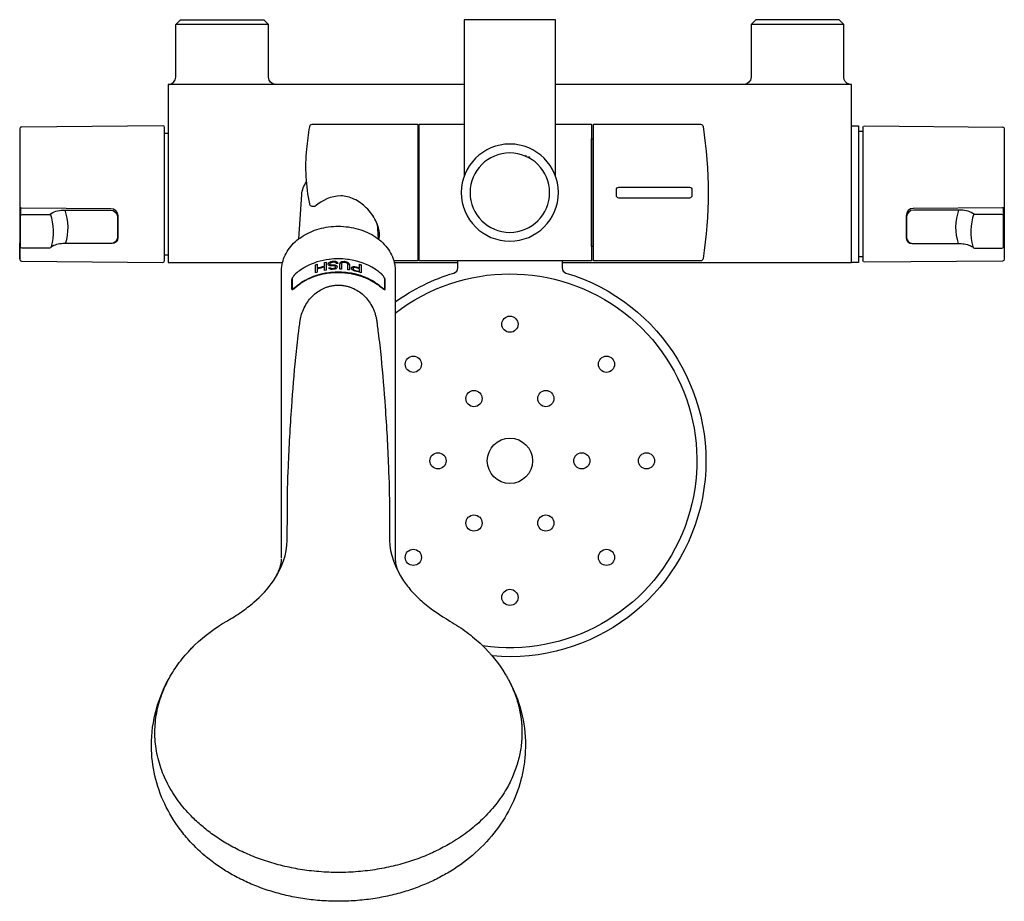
# Model space of a CAD drawing. Header units: millimetres. Extents: x -136 to 138, y -245 to 0.
import ezdxf

# ---------------------------------------------------------------- set-up
doc = ezdxf.new("R2010")
doc.units = ezdxf.units.MM
doc.header["$MEASUREMENT"] = 0
doc.layers.add('DETAIL', color=7, linetype='Continuous', true_color=0x000000)

# ---------------------------------------------------------------- blocks, each defined once
blk = doc.blocks.new('241300_t')
at = {"layer": 'DETAIL'}
for p, q in [((-12.7, 0), (-12.7, -43.44)), ((12.7, 0), (-12.7, 0)), ((12.7, 0), (-12.7, 0)), ((12.7, -43.44), (12.7, 0)), ((-92.9, -1.35), (-91.55, 0)), ((-67.1, -1.35), (-92.9, -1.35)), ((-92.9, -16), (-92.9, -1.35)), ((-91.55, 0), (-68.45, 0)), ((-68.45, 0), (-67.1, -1.35)), ((-67.1, -16), (-67.1, -1.35)), ((68.45, 0), (67.1, -1.35)), ((92.9, -1.35), (67.1, -1.35)), ((67.1, -1.35), (67.1, -16)), ((91.55, 0), (68.45, 0)), ((92.9, -1.35), (91.55, 0)), ((92.9, -16), (92.9, -1.35)), ((-12.7, -18), (-95, -18)), ((-95, -18), (-95, -67.5)), ((95, -18), (12.7, -18)), ((95, -67.5), (95, -18)), ((-96.5, -29.51), (-135.8, -29.85)), ((-96, -67.01), (-96, -29.99)), ((-54.95, -29.1), (-25.65, -29.1)), ((-25.55, -29.2), (-25.55, -67)), ((-25.25, -67), (-25.25, -29.2)), ((-25.15, -29.1), (-12.7, -29.1)), ((12.7, -29.1), (22.65, -29.1)), ((22.75, -29.2), (22.75, -67)), ((23.25, -67), (23.25, -29.2)), ((23.35, -29.1), (53.05, -29.1)), ((53.74, -29.7), (53.74, -29.7)), ((95, -29.5), (97, -29.51)), ((97, -29.51), (97, -67.5)), ((98.22, -67), (98.22, -30)), ((98.72, -29.51), (137.02, -29.85)), ((-136.3, -30.35), (-136.3, -66.65)), ((-96, -31.59), (-95, -31.57)), ((97.2, -31), (98.22, -31)), ((137.52, -30.35), (137.52, -66.65)), ((-25.55, -33.1), (-25.25, -33.1)), ((22.75, -33.1), (23.25, -33.1)), ((22.75, -63.1), (22.75, -33.1)), ((4.66, -37.86), (4.41, -37.75)), ((5.62, -38.35), (5.32, -38.19)), ((-12.7, -43.47), (-12.71, -43.54)), ((12.71, -43.54), (12.7, -43.47)), ((-58.71, -60.96), (-57.87, -48.61)), ((29.65, -48.9), (29.65, -47.3)), ((30.35, -46.6), (49.95, -46.6)), ((50.65, -47.3), (50.65, -48.9)), ((-55.64, -51.37), (-55.64, -51.25)), ((-54.22, -51.92), (-54.95, -51.92)), ((49.95, -49.6), (30.35, -49.6)), ((-136.1, -52.63), (-136.1, -54.59)), ((-136.1, -62.95), (-136.1, -54.59)), ((-135.8, -52.37), (-111, -52.48)), ((-135.6, -54.16), (-127.98, -54.16)), ((-124.27, -52.95), (-111.1, -52.95)), ((-109, -54.5), (-109, -60.56)), ((110.22, -54.5), (110.22, -60.56)), ((137.02, -52.37), (112.22, -52.48)), ((125.49, -52.95), (112.32, -52.95)), ((136.82, -54.16), (129.19, -54.16)), ((137.32, -54.59), (137.32, -52.63)), ((137.32, -62.95), (137.32, -54.59)), ((-109.1, -54.85), (-109.1, -60.66)), ((-36.91, -56.79), (-36.62, -60.96)), ((110.32, -54.85), (110.32, -60.66)), ((-136.3, -66.65), (-136.3, -62.42)), ((-110.69, -62.25), (-124.28, -62.29)), ((111.9, -62.25), (125.5, -62.29)), ((137.52, -62.42), (137.52, -66.65)), ((-128.02, -63.52), (-135.6, -63.52)), ((-127.54, -63.09), (-127.6, -63.26)), ((-96, -65.41), (-95, -65.43)), ((-25.25, -63.1), (-25.55, -63.1)), ((23.25, -63.1), (22.75, -63.1)), ((128.76, -63.09), (128.81, -63.26)), ((129.24, -63.52), (136.82, -63.52)), ((-135.8, -67.15), (-96.5, -67.5)), ((-95, -67.5), (-63.19, -67.5)), ((-54.02, -68.18), (-53.59, -68.03)), ((-53.59, -68.12), (-54.02, -68.26)), ((-54.02, -70.41), (-54.02, -68.18)), ((-53.59, -68.03), (-53.59, -69.16)), ((-51.54, -67.52), (-51.11, -67.44)), ((-51.54, -68.65), (-51.54, -67.52)), ((-51.11, -67.52), (-51.54, -67.6)), ((-51.11, -67.44), (-51.11, -69.68)), ((-50.52, -67.87), (-50.38, -67.66)), ((-50.38, -67.74), (-50.52, -67.95)), ((-50.52, -68.11), (-50.52, -67.87)), ((-50.38, -68.28), (-50.52, -68.11)), ((-50.38, -67.66), (-50.09, -67.44)), ((-50.09, -67.51), (-50.38, -67.74)), ((-50.09, -68.44), (-50.38, -68.28)), ((-50.17, -66.66), (-50.2, -66.67)), ((-50.09, -67.44), (-49.79, -67.31)), ((-49.79, -67.38), (-50.09, -67.51)), ((-49.94, -67.7), (-50.09, -67.86)), ((-50.09, -67.86), (-50.09, -68.01)), ((-50.09, -68.08), (-50.09, -68.01)), ((-50.09, -68.01), (-49.94, -68.13)), ((-49.94, -68.21), (-50.09, -68.08)), ((-49.79, -68.5), (-50.09, -68.44)), ((-49.72, -67.59), (-49.94, -67.7)), ((-49.94, -68.13), (-49.72, -68.2)), ((-49.72, -68.28), (-49.94, -68.21)), ((-49.79, -67.31), (-49.43, -67.23)), ((-49.43, -67.3), (-49.79, -67.38)), ((-49.43, -67.51), (-49.72, -67.59)), ((-49.72, -68.2), (-49.43, -68.23)), ((-49.43, -68.3), (-49.72, -68.28)), ((-49.43, -67.23), (-48.85, -67.18)), ((-48.85, -67.26), (-49.43, -67.3)), ((-48.85, -67.47), (-49.43, -67.51)), ((-49.43, -68.23), (-48.99, -68.19)), ((-48.99, -68.27), (-49.43, -68.3)), ((-48.99, -68.19), (-48.7, -68.22)), ((-48.7, -68.3), (-48.99, -68.27)), ((-48.85, -67.18), (-48.48, -67.21)), ((-48.48, -67.29), (-48.85, -67.26)), ((-48.55, -67.5), (-48.85, -67.47)), ((-48.7, -68.22), (-48.41, -68.31)), ((-48.41, -68.38), (-48.7, -68.3)), ((-48.34, -67.64), (-48.55, -67.5)), ((-48.48, -67.21), (-48.12, -67.34)), ((-48.12, -67.42), (-48.48, -67.29)), ((-48.41, -68.31), (-48.12, -68.49)), ((-48.12, -68.56), (-48.41, -68.38)), ((-48.26, -67.78), (-48.34, -67.64)), ((-47.83, -67.77), (-48.26, -67.78)), ((-48.12, -67.34), (-47.9, -67.58)), ((-47.9, -67.65), (-48.12, -67.42)), ((-47.9, -67.58), (-47.83, -67.77)), ((-47.85, -67.77), (-47.9, -67.65)), ((-47.24, -67.92), (-47.17, -67.68)), ((-47.17, -67.75), (-47.24, -67.99)), ((-47.24, -69.39), (-47.24, -67.92)), ((-47.17, -67.68), (-47.02, -67.49)), ((-47.02, -67.57), (-47.17, -67.75)), ((-47.02, -67.49), (-46.73, -67.31)), ((-46.73, -67.39), (-47.02, -67.57)), ((-46.73, -67.74), (-46.8, -67.93)), ((-46.8, -67.93), (-46.8, -69.4)), ((-46.73, -67.31), (-46.44, -67.23)), ((-46.44, -67.31), (-46.73, -67.39)), ((-46.59, -67.61), (-46.73, -67.74)), ((-46.37, -67.52), (-46.59, -67.61)), ((-46.44, -67.23), (-46.08, -67.21)), ((-46.08, -67.29), (-46.44, -67.31)), ((-46.08, -67.5), (-46.37, -67.52)), ((-46.08, -67.21), (-45.78, -67.24)), ((-45.78, -67.31), (-46.08, -67.29)), ((-45.78, -67.52), (-46.08, -67.5)), ((-45.78, -67.24), (-45.42, -67.32)), ((-45.42, -67.4), (-45.78, -67.31)), ((-45.49, -67.6), (-45.78, -67.52)), ((-45.27, -67.72), (-45.49, -67.6)), ((-45.42, -67.32), (-45.13, -67.45)), ((-45.13, -67.53), (-45.42, -67.4)), ((-45.13, -67.88), (-45.27, -67.72)), ((-44.85, -66.71), (-45.16, -66.66)), ((-45.13, -67.45), (-44.84, -67.68)), ((-44.84, -67.76), (-45.13, -67.53)), ((-45.05, -68.08), (-45.13, -67.88)), ((-45.05, -69.55), (-45.05, -68.08)), ((-44.84, -67.68), (-44.69, -67.89)), ((-44.69, -67.97), (-44.84, -67.76)), ((-44.69, -67.89), (-44.62, -68.14)), ((-44.62, -68.22), (-44.69, -67.97)), ((-44.62, -68.14), (-44.62, -69.62)), ((-41.77, -68.03), (-41.34, -68.17)), ((-41.77, -69.11), (-41.77, -68.03)), ((-41.77, -68.11), (-41.34, -68.25)), ((-41.34, -68.17), (-41.34, -70.4)), ((-25.65, -67.1), (-32.26, -67.1)), ((-32.14, -67.5), (-14.47, -67.5)), ((22.65, -67.1), (-25.15, -67.1)), ((-14.47, -69.03), (-14.47, -67.1)), ((14.53, -67.1), (14.53, -69.03)), ((14.53, -67.5), (95, -67.5)), ((53.05, -67.1), (23.35, -67.1)), ((97, -67.5), (95, -67.5)), ((98.22, -66), (97.2, -66)), ((137.02, -67.15), (98.72, -67.49)), ((-63.47, -149.78), (-63.47, -69.79)), ((-59.11, -70.28), (-59.57, -70.67)), ((-58.82, -70.05), (-59.11, -70.28)), ((-58.51, -69.83), (-58.82, -70.05)), ((-57.88, -69.39), (-58.51, -69.83)), ((-57.84, -69.36), (-57.88, -69.39)), ((-56.85, -68.77), (-56.91, -68.81)), ((-53.59, -70.27), (-54.02, -70.41)), ((-53.59, -69.37), (-53.59, -70.27)), ((-51.54, -69.76), (-51.54, -68.85)), ((-51.11, -69.68), (-51.54, -69.76)), ((-50.3, -69.03), (-49.87, -68.98)), ((-50.23, -69.17), (-50.3, -69.03)), ((-50.27, -69.11), (-49.87, -69.06)), ((-50.01, -69.33), (-50.23, -69.17)), ((-49.72, -69.44), (-50.01, -69.33)), ((-49.87, -68.98), (-49.79, -69.07)), ((-49.87, -69.06), (-49.87, -68.98)), ((-49.87, -69.06), (-49.79, -69.15)), ((-49.43, -68.51), (-49.79, -68.5)), ((-49.79, -69.07), (-49.65, -69.15)), ((-49.79, -69.15), (-49.65, -69.23)), ((-49.36, -69.46), (-49.72, -69.44)), ((-49.65, -69.15), (-49.43, -69.18)), ((-49.65, -69.23), (-49.43, -69.25)), ((-48.99, -68.48), (-49.43, -68.51)), ((-49.43, -69.18), (-48.99, -69.14)), ((-49.43, -69.25), (-48.99, -69.22)), ((-48.99, -69.43), (-49.36, -69.46)), ((-48.77, -68.51), (-48.99, -68.48)), ((-48.99, -69.14), (-48.77, -69.08)), ((-48.99, -69.22), (-48.77, -69.16)), ((-48.7, -69.37), (-48.99, -69.43)), ((-48.55, -68.6), (-48.77, -68.51)), ((-48.77, -69.08), (-48.55, -68.98)), ((-48.77, -69.16), (-48.55, -69.05)), ((-48.41, -69.26), (-48.7, -69.37)), ((-48.48, -68.74), (-48.55, -68.6)), ((-48.55, -68.98), (-48.48, -68.83)), ((-48.55, -69.05), (-48.48, -68.91)), ((-48.48, -68.91), (-48.48, -68.74)), ((-48.12, -69.06), (-48.41, -69.26)), ((-48.12, -68.49), (-48.04, -68.68)), ((-48.04, -68.75), (-48.12, -68.56)), ((-48.04, -68.87), (-48.12, -69.06)), ((-48.04, -68.68), (-48.04, -68.87)), ((-46.8, -69.4), (-47.24, -69.39)), ((-44.62, -69.62), (-45.05, -69.55)), ((-44.03, -69), (-43.96, -68.87)), ((-44.03, -69.08), (-43.96, -68.95)), ((-44.03, -69.19), (-44.03, -69)), ((-43.96, -69.34), (-44.03, -69.19)), ((-43.96, -68.87), (-43.74, -68.72)), ((-43.96, -68.95), (-43.74, -68.8)), ((-43.74, -69.58), (-43.96, -69.34)), ((-43.74, -68.72), (-43.45, -68.64)), ((-43.74, -68.8), (-43.45, -68.72)), ((-43.45, -69.78), (-43.74, -69.58)), ((-43.52, -69), (-43.6, -69.13)), ((-43.6, -69.13), (-43.6, -69.35)), ((-43.6, -69.27), (-43.52, -69.43)), ((-43.6, -69.35), (-43.52, -69.51)), ((-43.38, -68.94), (-43.52, -69)), ((-43.52, -69.43), (-43.38, -69.56)), ((-43.52, -69.51), (-43.38, -69.64)), ((-43.45, -68.64), (-43.09, -68.67)), ((-43.45, -68.72), (-43.09, -68.75)), ((-43.09, -69.91), (-43.45, -69.78)), ((-43.16, -68.94), (-43.38, -68.94)), ((-43.38, -69.56), (-43.16, -69.65)), ((-43.38, -69.64), (-43.16, -69.73)), ((-41.77, -70.11), (-41.77, -69.31)), ((-37.32, -69.48), (-37.49, -69.36)), ((-36.82, -69.83), (-37.32, -69.48)), ((-36.55, -70.02), (-36.82, -69.83)), ((-36.22, -70.28), (-36.55, -70.02)), ((-35.77, -70.67), (-36.22, -70.28)), ((-31.87, -69.79), (-31.87, -150.01)), ((-60.67, -72.39), (-60.67, -74.89)), ((-60.57, -72.28), (-60.57, -74.65)), ((-34.77, -74.65), (-34.77, -72.28)), ((-34.67, -74.89), (-34.67, -72.39)), ((-60.57, -74.65), (-60.57, -75.07)), ((-34.77, -74.72), (-34.77, -75.06)), ((-61.88, -144.78), (-61.86, -136.56)), ((-33.47, -136.56), (-33.45, -144.78)), ((-65.76, -156.06), (-65.75, -156.05)), ((-29.58, -156.05), (-29.57, -156.06)), ((-88.68, -175.07), (-87.94, -174.32))]:
    blk.add_line(p, q, dxfattribs=at)
at = {"layer": 'DETAIL', "extrusion": (0, 0, -1)}
for radius in [13.5, 11.05]:
    blk.add_circle((0, -48.1), radius, dxfattribs=at)
at = {"layer": 'DETAIL'}
for centre, radius in [((0.03, -84.71), 2.25), ((-26.83, -95.84), 2.25), ((26.89, -95.84), 2.25), ((-9.97, -105.39), 2.25), ((10.02, -105.39), 2.25), ((0.03, -122.7), 6.3), ((-19.97, -122.7), 2.25), ((20.02, -122.7), 2.25), ((38.01, -122.7), 2.25), ((-9.97, -140.01), 2.25), ((10.02, -140.01), 2.25), ((-26.83, -149.56), 2.25), ((26.89, -149.56), 2.25), ((0.03, -160.69), 2.25)]:
    blk.add_circle(centre, radius, dxfattribs=at)
for centre, radius, start, end in [((-94.9, -16), 2, 277.0702, 0), ((-135.8, -30.35), 0.505, 91.0534, 180), ((-96.5, -30), 0.498, 1.255, 90.4978), ((97.21, -30.8), 0.203, 180, 268.5294), ((-135.8, -51.87), 0.501, 184.4608, 269.7353), ((-135.71, -52.63), 0.393, 132.8705, 180), ((-137.61, -57.82), 14.75, 342.3898, 19.2947), ((112.26, -54.53), 2.05, 91.3172, 178.9783), ((112.29, -54.93), 1.98, 89.3535, 177.7028), ((125.25, -59.96), 7.01, 55.7923, 88.0637), ((143.7, -58.98), 15.49, 161.4144, 195.3699), ((136.85, -54.63), 0.47, 4.4019, 93.8113), ((136.91, -52.63), 0.409, 0.9722, 46.1573), ((-124.36, -68.07), 5.78, 89.1597, 124.2085), ((111.9, -60.56), 1.69, 180, 269.9089), ((112.07, -60.49), 1.76, 185.4337, 264.5246), ((136.54, -62.95), 0.776, 338.3781, 0), ((137.1, -62.27), 0.418, 1.4572, 58.5634), ((129.24, -63.04), 0.479, 206.9946, 270.0016), ((136.81, -63.02), 0.498, 270.1918, 333.7951), ((-135.8, -66.65), 0.5, 179.9695, 269.5), ((-96.5, -66.99), 0.504, 270.1526, 358.3356), ((-48.26, -84.33), 17.76, 96.2428, 118.8983), ((-47.67, -86.84), 20.33, 82.9243, 97.0757), ((-47.22, -84.78), 18.23, 57.7395, 82.5141), ((97.21, -66.2), 0.203, 91.4706, 180), ((-49.64, -81.97), 15.04, 118.8757, 123.0081), ((-47.86, -87.83), 19.33, 100.9946, 107.2369), ((-47.44, -87.65), 19.19, 72.8381, 77.1218), ((-47.4, -88.47), 19.05, 71.4385, 76.9108), ((-15.97, -69.03), 1.5, 286.6015, 0), ((16.03, -69.03), 1.5, 180, 253.3985)]:
    blk.add_arc(centre, radius, start, end, dxfattribs=at)
at = {"layer": 'DETAIL', "extrusion": (0, 0, -1)}
for centre, radius, start, end in [((65.1, -16), 2, 270, 0), ((-65.1, -16), 2, 180, 270), ((-94.9, -16), 2, 285.9776, 0), ((-63.21, -47.97), 120.25, 5.7048, 8.7102), ((54.95, -29.8), 0.7, 8.7437, 90), ((25.65, -29.2), 0.1, 90.0084, 180), ((25.15, -29.2), 0.1, 0.1225, 90.001), ((-22.65, -29.2), 0.0998, 89.8812, 180), ((-23.35, -29.2), 0.1, 358.5048, 90.0008), ((-53.05, -29.8), 0.703, 90.2384, 171.2618), ((65.93, -48.1), 121.08, 171.2817, 188.7183), ((-98.71, -30.01), 0.498, 1.2528, 90.5), ((-137.01, -30.35), 0.504, 90.921, 180.1324), ((6.39, -41.02), 50.31, 348.2697, 5.7048), ((51.32, -49.13), 6.57, 4.497, 37.6139), ((-30.35, -47.3), 0.7, 0, 90), ((-30.35, -48.9), 0.7, 270, 0), ((-49.95, -47.3), 0.7, 90, 180), ((-49.95, -48.9), 0.7, 180, 270), ((54.95, -51.22), 0.702, 270.02, 347.6316), ((54.94, -50.47), 1.62, 228.5414, 243.4791), ((-137.01, -51.87), 0.501, 184.4608, 269.7353), ((135.63, -54.63), 0.47, 4.4019, 93.8113), ((124.04, -59.96), 7.01, 55.7923, 88.0637), ((142.48, -58.98), 15.49, 161.4144, 195.3699), ((111.08, -54.93), 1.98, 89.3535, 177.7028), ((111.05, -54.53), 2.05, 91.3172, 178.9783), ((-138.83, -57.82), 14.75, 342.3898, 19.2947), ((135.88, -62.27), 0.418, 1.4572, 58.5634), ((135.32, -62.95), 0.776, 338.3781, 0), ((110.69, -60.56), 1.69, 180, 269.9089), ((110.85, -60.49), 1.76, 185.4337, 264.5246), ((-125.58, -68.07), 5.78, 89.1597, 124.2085), ((135.6, -63.02), 0.498, 270.1918, 333.7951), ((128.02, -63.04), 0.479, 206.9946, 270.0016), ((-0.03, -122.7), 52, 52.1723, 278.4045), ((25.65, -67), 0.1, 179.9872, 269.9998), ((25.15, -67), 0.0998, 269.8805, 0), ((-22.65, -67), 0.1, 180.1221, 270), ((-23.35, -67), 0.1, 270.0012, 0), ((-53.05, -66.4), 0.7, 188.7445, 269.9992), ((-98.72, -66.98), 0.504, 270.1526, 358.3356), ((-137.02, -66.65), 0.5, 179.9695, 269.5), ((47.86, -87.55), 19.33, 72.7631, 79.0054), ((47.86, -87.49), 19.2, 72.6455, 78.9344), ((47.44, -88.36), 19.19, 102.8782, 107.1619), ((47.43, -88.3), 19.05, 102.9628, 107.2791), ((47.43, -87.34), 19.17, 103.0992, 107.1633), ((47.43, -87.28), 19.04, 103.1853, 107.2805), ((-0.03, -122.7), 54.5, 54.186, 73.3985), ((-0.03, -122.7), 54.5, 106.6015, 275.1869), ((61.5, -201.94), 38.17, 358.0743, 28.8851), ((33.47, -201.85), 37.81, 151.1516, 180.0142), ((41.78, -195.58), 48.41, 229.6075, 239.6507)]:
    blk.add_arc(centre, radius, start, end, dxfattribs=at)
at = {"layer": 'DETAIL'}
for points, knots in [([(-36.38, -61.15), (-36.15, -60.05), (-36.31, -58.24), (-37.54, -55.17), (-39.69, -52.25), (-43.09, -49.74), (-48.35, -48.32), (-52.38, -50.37), (-53.87, -51.69)], [-1.466977, -1.466977, -1.466977, -1.466977, 1.846086, 3.897284, 8.380042, 12.617971, 16.41317, 24.353901, 24.353901, 24.353901, 24.353901]), ([(-63.47, -69.79), (-63.47, -69.07), (-63.3, -67.58), (-62.54, -65.45), (-60.91, -62.78), (-57.8, -60), (-53.02, -57.93), (-49.48, -57.46), (-47.67, -57.46)], [79.986155, 79.986155, 79.986155, 79.986155, 82.253762, 84.454743, 86.734288, 91.585041, 96.769097, 102.207642, 102.207642, 102.207642, 102.207642]), ([(-47.67, -57.46), (-46.72, -57.46), (-44.84, -57.59), (-41.25, -58.36), (-37.23, -60.18), (-33.56, -63.65), (-32.04, -67.16), (-31.87, -69.25), (-31.87, -69.79)], [102.207642, 102.207642, 102.207642, 102.207642, 105.048618, 107.838578, 113.204787, 118.14786, 122.736339, 124.41043, 124.41043, 124.41043, 124.41043]), ([(-59.82, -70.9), (-59.86, -70.93), (-59.97, -71.07), (-60.18, -71.32), (-60.42, -71.68), (-60.6, -72.05), (-60.67, -72.29), (-60.67, -72.39)], [0, 0, 0, 0, 0.142258, 0.510224, 0.997994, 1.430778, 1.738292, 1.738292, 1.738292, 1.738292]), ([(-59.57, -70.67), (-59.62, -70.72), (-59.71, -70.8), (-59.81, -70.9), (-59.9, -71.01), (-59.99, -71.11), (-60.12, -71.29), (-60.3, -71.57), (-60.49, -71.91), (-60.57, -72.18), (-60.57, -72.28)], [74.51788, 74.51788, 74.51788, 74.51788, 74.736382, 74.879625, 74.955675, 75.138841, 75.29305, 75.629144, 76.135665, 76.457504, 76.457504, 76.457504, 76.457504]), ([(-34.77, -72.28), (-34.77, -72.23), (-34.78, -72.11), (-34.87, -71.85), (-35.03, -71.55), (-35.21, -71.29), (-35.35, -71.11), (-35.43, -71.01), (-35.56, -70.84), (-35.68, -70.75), (-35.77, -70.67)], [110.722379, 110.722379, 110.722379, 110.722379, 110.891934, 111.073203, 111.550431, 111.899428, 112.037026, 112.222976, 112.299371, 112.662139, 112.662139, 112.662139, 112.662139]), ([(-34.67, -72.39), (-34.66, -72.34), (-34.68, -72.25), (-34.74, -72.02), (-34.91, -71.7), (-35.14, -71.34), (-35.36, -71.07), (-35.47, -70.94), (-35.5, -70.91)], [36.56097, 36.56097, 36.56097, 36.56097, 36.709168, 36.855386, 37.273425, 37.765692, 38.155227, 38.298103, 38.298103, 38.298103, 38.298103]), ([(-61.86, -136.56), (-61.87, -132.46), (-61.59, -122.84), (-60.79, -108.64), (-59.79, -96.24), (-58.96, -88.86), (-58.54, -85.46), (-58.35, -84.02), (-58.1, -82.51), (-57.62, -80.95), (-56.78, -79.25), (-55.66, -77.64), (-54.33, -76.29), (-52.81, -75.21), (-51.47, -74.56), (-50.36, -74.21), (-49.61, -74.03), (-49.03, -73.93), (-48.42, -73.85), (-47.98, -73.84), (-47.67, -73.85)], [726.430076, 726.430076, 726.430076, 726.430076, 738.737396, 755.311192, 769.083268, 776.04917, 777.605508, 779.361895, 780.382929, 782.205856, 784.244221, 786.044045, 788.067766, 789.918861, 791.609659, 792.531916, 793.393523, 793.92442, 794.308719, 795.2433, 795.2433, 795.2433, 795.2433]), ([(-47.67, -73.85), (-47.35, -73.85), (-46.91, -73.86), (-46.32, -73.93), (-45.73, -74.03), (-45, -74.2), (-43.87, -74.55), (-42.53, -75.2), (-41, -76.29), (-39.67, -77.65), (-38.54, -79.25), (-37.71, -80.95), (-37.23, -82.51), (-37, -83.89), (-36.82, -85.32), (-36.38, -88.72), (-35.54, -96.24), (-34.54, -108.64), (-33.74, -122.83), (-33.48, -132.46), (-33.47, -136.56)], [795.2433, 795.2433, 795.2433, 795.2433, 796.176277, 796.564944, 797.041937, 797.959851, 798.827906, 800.568153, 802.422884, 804.444806, 806.241141, 808.278349, 810.101411, 811.121627, 812.487239, 814.43337, 821.402597, 835.17408, 851.743611, 864.057543, 864.057543, 864.057543, 864.057543]), ([(-60.67, -74.89), (-60.67, -74.92), (-60.66, -74.97), (-60.64, -75.03), (-60.58, -75.08), (-60.43, -75.06), (-60.19, -74.94), (-59.93, -74.75), (-59.74, -74.6), (-59.67, -74.53)], [4.231257, 4.231257, 4.231257, 4.231257, 4.333313, 4.380776, 4.413703, 4.553157, 4.816556, 5.209519, 5.531191, 5.531191, 5.531191, 5.531191]), ([(-60.57, -74.65), (-60.57, -74.68), (-60.56, -74.73), (-60.54, -74.79), (-60.48, -74.85), (-60.33, -74.83), (-60.09, -74.72), (-59.83, -74.53), (-59.64, -74.38), (-59.57, -74.31)], [78.822625, 78.822625, 78.822625, 78.822625, 78.924942, 78.972843, 79.006181, 79.145774, 79.406925, 79.796163, 80.115156, 80.115156, 80.115156, 80.115156]), ([(-35.77, -74.31), (-35.69, -74.38), (-35.61, -74.46), (-35.46, -74.56), (-35.3, -74.68), (-35.1, -74.79), (-34.91, -74.84), (-34.81, -74.83), (-34.77, -74.74), (-34.77, -74.68), (-34.77, -74.65)], [107.065517, 107.065517, 107.065517, 107.065517, 107.369137, 107.406253, 107.596146, 107.977631, 108.096756, 108.173854, 108.255033, 108.357258, 108.357258, 108.357258, 108.357258]), ([(-35.67, -74.53), (-35.59, -74.59), (-35.51, -74.67), (-35.4, -74.75), (-35.34, -74.79), (-35.19, -74.9), (-35.02, -75.01), (-34.83, -75.07), (-34.73, -75.05), (-34.67, -74.98), (-34.67, -74.92), (-34.67, -74.89)], [32.787278, 32.787278, 32.787278, 32.787278, 33.090476, 33.128657, 33.185838, 33.305049, 33.678088, 33.798905, 33.891014, 33.96962, 34.068005, 34.068005, 34.068005, 34.068005]), ([(-65.16, -155.13), (-65.03, -154.9), (-64.77, -154.45), (-64.33, -153.57), (-63.74, -152.13), (-63.47, -150.84), (-63.46, -150.01)], [0, 0, 0, 0, 0.785939, 1.551572, 2.966718, 5.457503, 5.457503, 5.457503, 5.457503]), ([(-31.87, -150.01), (-31.86, -150.21), (-31.84, -150.62), (-31.72, -151.47), (-31.27, -153.11), (-30.59, -154.44), (-30.06, -155.31)], [204.625708, 204.625708, 204.625708, 204.625708, 205.23252, 205.858799, 207.21001, 210.300096, 210.300096, 210.300096, 210.300096]), ([(-78.67, -167.27), (-77.99, -166.88), (-76.64, -166.08), (-74.1, -164.39), (-70.17, -161.36), (-67.25, -158.31), (-65.76, -156.06)], [700.496729, 700.496729, 700.496729, 700.496729, 702.85652, 705.191099, 709.659484, 717.742316, 717.742316, 717.742316, 717.742316]), ([(-29.57, -156.06), (-29.21, -156.58), (-28.44, -157.63), (-26.69, -159.68), (-23.01, -163.24), (-19.29, -165.73), (-16.66, -167.27)], [436.607504, 436.607504, 436.607504, 436.607504, 438.515552, 440.504395, 444.690754, 453.853117, 453.853117, 453.853117, 453.853117]), ([(-94.08, -182.04), (-93.64, -181.31), (-92.7, -179.87), (-90.61, -177.08), (-86.3, -172.42), (-81.89, -169.11), (-78.67, -167.27)], [678.931223, 678.931223, 678.931223, 678.931223, 681.490787, 684.087441, 689.372054, 700.496729, 700.496729, 700.496729, 700.496729]), ([(-16.66, -167.27), (-15.84, -167.75), (-14.24, -168.75), (-11.21, -170.88), (-6.43, -174.91), (-3.04, -179.05), (-1.25, -182.05)], [453.853117, 453.853117, 453.853117, 453.853117, 456.694294, 459.498051, 464.978016, 475.41863, 475.41863, 475.41863, 475.41863]), ([(4.33, -201.86), (4.33, -202.41), (4.29, -204.32), (3.97, -207.58), (2.84, -212.94), (0.34, -219.41), (-4.26, -226.5), (-8.22, -230.59), (-10.41, -232.45)], [19.041288, 19.041288, 19.041288, 19.041288, 20.697707, 24.767219, 28.862462, 37.09062, 45.4646, 54.092727, 54.092727, 54.092727, 54.092727]), ([(-84.92, -232.45), (-86.03, -231.5), (-88.15, -229.5), (-91.93, -225.19), (-95.76, -219.24), (-98.74, -211.41), (-99.55, -205.94), (-99.64, -203.22)], [136.93245, 136.93245, 136.93245, 136.93245, 141.319098, 145.654756, 154.138591, 162.442461, 170.623025, 170.623025, 170.623025, 170.623025])]:
    blk.add_open_spline(points, degree=3, knots=knots, dxfattribs=at)
for points, weights in [([(-59.67, -74.53), (-54.93, -70.2), (-47.67, -70.28)], [1, 0.908436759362, 1]), ([(-59.57, -74.31), (-54.84, -70.15), (-47.67, -70.15)], [1, 0.910448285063, 1]), ([(-47.67, -70.15), (-40.49, -70.15), (-35.77, -74.31)], [1, 0.910448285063, 1]), ([(-47.67, -70.28), (-40.46, -70.36), (-35.67, -74.53)], [1, 0.908436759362, 1]), ([(-88.16, -221.96), (-106.86, -203.36), (-94.08, -182.04)], [1, 0.800421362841, 0.872830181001]), ([(-1.25, -182.05), (3.38, -189.77), (3.38, -198.25)], [0.94863777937, 0.951659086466, 1]), ([(3.38, -198.25), (3.38, -217.46), (-16.59, -229.15)], [1, 0.896872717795, 1]), ([(-16.59, -229.15), (-57.09, -252.86), (-88.16, -221.96)], [1, 0.707106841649, 1])]:
    blk.add_rational_spline(points, weights, degree=2, dxfattribs=at)
for points in [[(-65.75, -156.05), (-63.3, -152.46), (-61.98, -148.62), (-61.88, -144.78)], [(-33.45, -144.78), (-33.35, -148.62), (-31.98, -152.42), (-29.58, -156.05)]]:
    blk.add_open_spline(points, degree=3, dxfattribs=at)
blk.add_rational_spline([(-17.32, -237.36), (-53.82, -258.73), (-84.79, -232.56), (-84.92, -232.45)], [1, 0.723431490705, 0.970591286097, 0.972028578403], degree=2, knots=[62.578853, 62.578853, 62.578853, 136.505312, 136.93245, 136.93245, 136.93245], dxfattribs=at)

msp = doc.modelspace()

# ---------------------------------------------------------------- block references
msp.add_blockref('241300_t', (0, 0))

doc.saveas('drawing.dxf')
